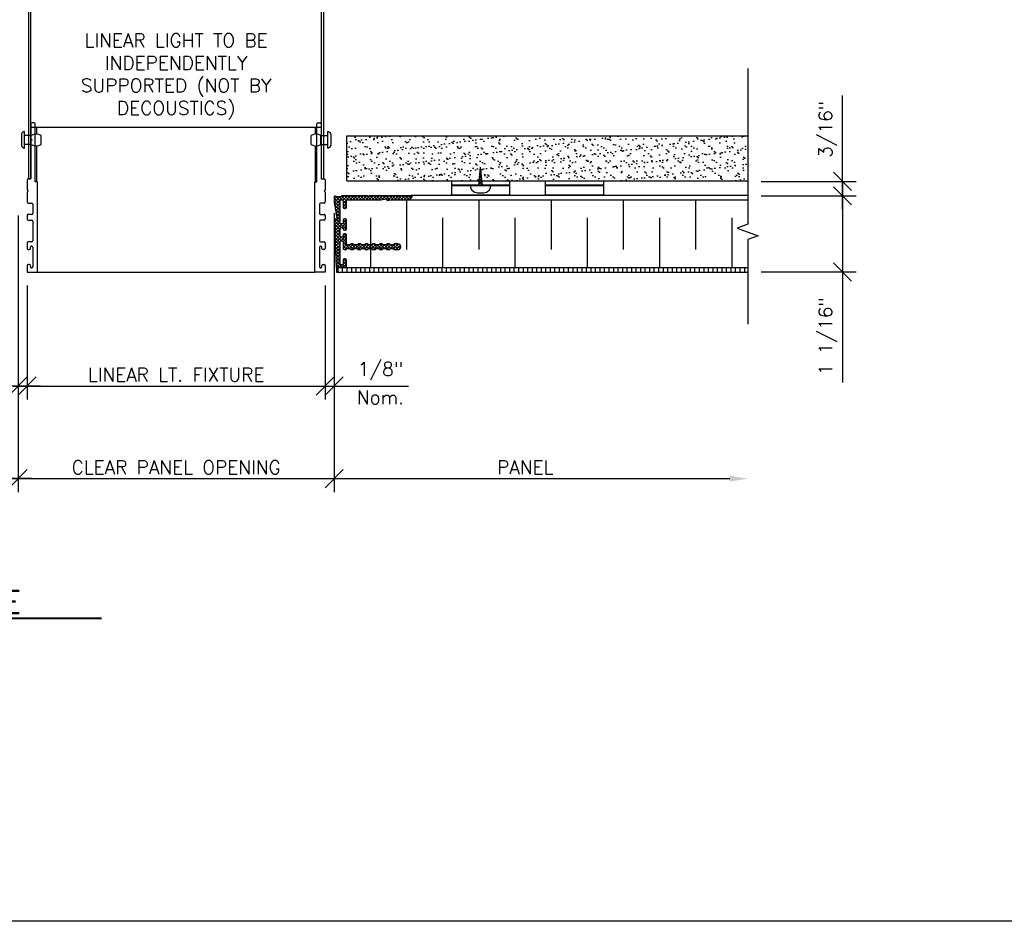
# Model space of a CAD drawing. Header units: inches. Extents: x 31 to 585, y 3457 to 3603.
# Tile 3 of 24: x 232 to 246, y 3481 to 3494. Entities that reach past the tile are written whole.
import ezdxf
from ezdxf.enums import TextEntityAlignment as Align

# ---------------------------------------------------------------- set-up
doc = ezdxf.new("R2010")
doc.units = ezdxf.units.IN
doc.header["$MEASUREMENT"] = 0
for name, color, linetype in [('1-ARCH', 1, 'Continuous'), ('1-DIM', 4, 'Continuous'), ('1-FIXTURES', 1, 'Continuous'), ('1-MOUNT', 155, 'Continuous'), ('1-PANEL', 6, 'Continuous'), ('1-TEXT', 2, 'Continuous'), ('1-TITLE', 4, 'Continuous')]:
    doc.layers.add(name, color=color, linetype=linetype)
doc.styles.add('ROMANS', font='romans.shx')
doc.styles.add('TEXT', font='romans.shx')
doc.dimstyles.new('DIM 6-12', dxfattribs={"dimscale": 2, "dimtxt": 0.09375, "dimasz": 0.125, "dimexe": 0.09375, "dimexo": 0.09375, "dimgap": 0.03125, "dimtad": 1, "dimdec": 4, "dimzin": 3, "dimdsep": 46, "dimlunit": 5, "dimtxsty": 'TEXT', "dimblk": 'OBLIQUE', "dimcen": 0.09375, "dimdle": 0.09375, "dimclrd": 256, "dimclre": 4, "dimclrt": 2, "dimadec": 0, "dimazin": 0, "dimtfac": 1, "dimtdec": 4, "dimtmove": 0, "dimatfit": 3, "dimfxl": 0, "dimfrac": 2, "dimtolj": 1, "dimtzin": 0, "dimlwd": -1, "dimlwe": -1, "dimarcsym": 0})

# ---------------------------------------------------------------- blocks, each defined once
blk = doc.blocks.new('_Oblique')
at = {"color": 0, "linetype": 'ByBlock', "lineweight": -2}
blk.add_line((-0.5, -0.5), (0.5, 0.5), dxfattribs=at)
blk = doc.blocks.new('*D56')
at = {"layer": '1-DIM', "color": 4, "transparency": 16777216}
for p, q in [((232.183, 3490.831), (232.183, 3488.285)), ((232.308, 3489.862), (232.308, 3488.285))]:
    blk.add_line(p, q, dxfattribs=at)
at = {"layer": '1-DIM', "transparency": 16777216}
for p, q in [((232.183, 3488.472), (231.156, 3488.472)), ((232.495, 3488.472), (232.183, 3488.472))]:
    blk.add_line(p, q, dxfattribs=at)
at = {"layer": 'Defpoints', "color": 0, "transparency": 16777216}
for p in [(232.183, 3491.018), (232.308, 3490.05), (232.183, 3488.472)]:
    blk.add_point(p, dxfattribs=at)
at = {"layer": '1-DIM', "transparency": 16777216, "xscale": 0.25, "yscale": 0.25, "zscale": 0.25, "rotation": 180}
blk.add_blockref('_Oblique', (232.183, 3488.472), dxfattribs=at)
at = {"layer": '1-DIM', "transparency": 16777216, "xscale": 0.25, "yscale": 0.25, "zscale": 0.25}
blk.add_blockref('_Oblique', (232.308, 3488.472), dxfattribs=at)
at = {"layer": '1-DIM', "color": 2, "transparency": 16777216, "char_height": 0.1875, "attachment_point": 5, "style": 'TEXT', "bg_fill": 3, "box_fill_scale": 1.25, "bg_fill_color": 256, "bg_fill_true_color": 13158600, "bg_fill_transparency": 0}
for s, insert in [('\\A1;1/8"', (231.544, 3488.677)), ('\\A1;Nom.', (231.544, 3488.316))]:
    blk.add_mtext(s, dxfattribs=dict(at, insert=insert))
blk = doc.blocks.new('*D57')
at = {"layer": '1-DIM', "color": 4, "transparency": 16777216}
for p, q in [((236.558, 3490.865), (236.558, 3488.285)), ((236.433, 3489.862), (236.433, 3488.285))]:
    blk.add_line(p, q, dxfattribs=at)
at = {"layer": '1-DIM', "transparency": 16777216}
for p, q in [((236.245, 3488.472), (236.558, 3488.472)), ((236.558, 3488.472), (237.584, 3488.472))]:
    blk.add_line(p, q, dxfattribs=at)
at = {"layer": 'Defpoints', "color": 0, "transparency": 16777216}
for p in [(236.558, 3491.053), (236.433, 3490.05), (236.558, 3488.472)]:
    blk.add_point(p, dxfattribs=at)
at = {"layer": '1-DIM', "transparency": 16777216, "xscale": 0.25, "yscale": 0.25, "zscale": 0.25, "rotation": 180}
blk.add_blockref('_Oblique', (236.433, 3488.472), dxfattribs=at)
at = {"layer": '1-DIM', "transparency": 16777216, "xscale": 0.25, "yscale": 0.25, "zscale": 0.25}
blk.add_blockref('_Oblique', (236.558, 3488.472), dxfattribs=at)
at = {"layer": '1-DIM', "color": 2, "transparency": 16777216, "char_height": 0.1875, "attachment_point": 5, "style": 'TEXT', "bg_fill": 3, "box_fill_scale": 1.25, "bg_fill_color": 256, "bg_fill_true_color": 13158600, "bg_fill_transparency": 0}
for s, insert in [('\\A1;1/8"', (237.196, 3488.677)), ('\\A1;Nom.', (237.196, 3488.316))]:
    blk.add_mtext(s, dxfattribs=dict(at, insert=insert))
blk = doc.blocks.new('*D58')
at = {"layer": '1-DIM', "color": 4, "transparency": 16777216}
for p, q in [((232.308, 3489.862), (232.308, 3488.285)), ((236.433, 3489.862), (236.433, 3488.285))]:
    blk.add_line(p, q, dxfattribs=at)
at = {"layer": '1-DIM', "transparency": 16777216}
blk.add_line((232.12, 3488.472), (236.62, 3488.472), dxfattribs=at)
at = {"layer": 'Defpoints', "color": 0, "transparency": 16777216}
for p in [(232.308, 3490.05), (236.433, 3490.05), (236.433, 3488.472)]:
    blk.add_point(p, dxfattribs=at)
at = {"layer": '1-DIM', "transparency": 16777216, "xscale": 0.25, "yscale": 0.25, "zscale": 0.25, "rotation": 180}
blk.add_blockref('_Oblique', (232.308, 3488.472), dxfattribs=at)
at = {"layer": '1-DIM', "transparency": 16777216, "xscale": 0.25, "yscale": 0.25, "zscale": 0.25}
blk.add_blockref('_Oblique', (236.433, 3488.472), dxfattribs=at)
at = {"layer": '1-DIM', "color": 2, "transparency": 16777216, "insert": (234.37, 3488.628), "char_height": 0.1875, "attachment_point": 5, "style": 'TEXT', "bg_fill": 3, "box_fill_scale": 1.25, "bg_fill_color": 256, "bg_fill_true_color": 13158600, "bg_fill_transparency": 0}
blk.add_mtext('\\A1;LINEAR LT. FIXTURE', dxfattribs=at)
blk = doc.blocks.new('*D59')
at = {"layer": '1-DIM', "color": 4, "transparency": 16777216}
for p, q in [((232.183, 3490.831), (232.183, 3487.003)), ((236.558, 3490.865), (236.558, 3487.003))]:
    blk.add_line(p, q, dxfattribs=at)
at = {"layer": '1-DIM', "transparency": 16777216}
blk.add_line((231.995, 3487.19), (236.745, 3487.19), dxfattribs=at)
at = {"layer": 'Defpoints', "color": 0, "transparency": 16777216}
for p in [(232.183, 3491.018), (236.558, 3491.053), (236.558, 3487.19)]:
    blk.add_point(p, dxfattribs=at)
at = {"layer": '1-DIM', "transparency": 16777216, "xscale": 0.25, "yscale": 0.25, "zscale": 0.25, "rotation": 180}
blk.add_blockref('_Oblique', (232.183, 3487.19), dxfattribs=at)
at = {"layer": '1-DIM', "transparency": 16777216, "xscale": 0.25, "yscale": 0.25, "zscale": 0.25}
blk.add_blockref('_Oblique', (236.558, 3487.19), dxfattribs=at)
at = {"layer": '1-DIM', "color": 2, "transparency": 16777216, "insert": (234.37, 3487.347), "char_height": 0.1875, "attachment_point": 5, "style": 'TEXT', "bg_fill": 3, "box_fill_scale": 1.25, "bg_fill_color": 256, "bg_fill_true_color": 13158600, "bg_fill_transparency": 0}
blk.add_mtext('\\A1;CLEAR PANEL OPENING', dxfattribs=at)
blk = doc.blocks.new('*D60')
at = {"layer": '1-DIM', "color": 4, "transparency": 16777216}
blk.add_line((236.558, 3490.825), (236.558, 3487.003), dxfattribs=at)
at = {"layer": '1-DIM', "transparency": 16777216}
blk.add_line((236.37, 3487.19), (242.029, 3487.19), dxfattribs=at)
blk.add_solid([(242.029, 3487.232), (242.029, 3487.149), (242.279, 3487.19)], dxfattribs=at)
at = {"layer": 'Defpoints', "color": 0, "transparency": 16777216}
for p in [(236.558, 3491.013), (242.279, 3487.19), (242.279, 3487.19)]:
    blk.add_point(p, dxfattribs=at)
at = {"layer": '1-DIM', "transparency": 16777216, "xscale": 0.25, "yscale": 0.25, "zscale": 0.25, "rotation": 180}
blk.add_blockref('_Oblique', (236.558, 3487.19), dxfattribs=at)
at = {"layer": '1-DIM', "color": 2, "transparency": 16777216, "insert": (239.2, 3487.347), "char_height": 0.1875, "attachment_point": 5, "style": 'TEXT', "bg_fill": 3, "box_fill_scale": 1.25, "bg_fill_color": 256, "bg_fill_true_color": 13158600, "bg_fill_transparency": 0}
blk.add_mtext('\\A1;PANEL', dxfattribs=at)
blk = doc.blocks.new('*D61')
at = {"layer": '1-DIM', "color": 4, "transparency": 16777216}
blk.add_line((232.183, 3490.825), (232.183, 3487.003), dxfattribs=at)
at = {"layer": '1-DIM', "transparency": 16777216}
blk.add_line((232.37, 3487.19), (226.711, 3487.19), dxfattribs=at)
blk.add_solid([(226.711, 3487.232), (226.711, 3487.149), (226.461, 3487.19)], dxfattribs=at)
at = {"layer": 'Defpoints', "color": 0, "transparency": 16777216}
for p in [(232.183, 3491.013), (226.461, 3487.19), (226.461, 3487.19)]:
    blk.add_point(p, dxfattribs=at)
at = {"layer": '1-DIM', "transparency": 16777216, "xscale": 0.25, "yscale": 0.25, "zscale": 0.25}
blk.add_blockref('_Oblique', (232.183, 3487.19), dxfattribs=at)
at = {"layer": '1-DIM', "color": 2, "transparency": 16777216, "insert": (229.541, 3487.347), "char_height": 0.1875, "attachment_point": 5, "style": 'TEXT', "bg_fill": 3, "box_fill_scale": 1.25, "bg_fill_color": 256, "bg_fill_true_color": 13158600, "bg_fill_transparency": 0}
blk.add_mtext('\\A1;PANEL', dxfattribs=at)
blk = doc.blocks.new('*U55')
at = {"layer": '1-TEXT', "color": 2, "style": 'TEXT'}
blk.add_attdef('VIEWNAME', (0.89, 0.061), '', height=0.25, dxfattribs=at)
at = {"layer": '1-TEXT', "style": 'TEXT'}
for tag, p in [('NOTE1', (0.926, -0.281)), ('NOTE2', (0.926, -0.463)), ('NOTE3', (0.926, -0.655)), ('NOTE4', (0.926, -0.832))]:
    blk.add_attdef(tag, p, '', height=0.125, dxfattribs=at)
blk.add_wipeout([(0.314, 0.314), (0.236, 0.304), (0.163, 0.275), (0.099, 0.229), (0.049, 0.168), (0.015, 0.097), (0.001, 0.02), (0.006, -0.059), (0.03, -0.134), (0.072, -0.2), (0.13, -0.254), (0.199, -0.292), (0.275, -0.312), (0.354, -0.312), (0.43, -0.292), (0.499, -0.254), (0.556, -0.2), (0.599, -0.134), (0.623, -0.059), (0.628, 0.02), (0.613, 0.097), (0.58, 0.168), (0.529, 0.229), (0.466, 0.275), (0.392, 0.304)])
at = {"layer": '1-TITLE', "const_width": 0.00651}
blk.add_lwpolyline([(0, 0, 1), (0.628, 0, 0.414214), (0.314, 0.314, 0.414214), (0, 0, 2.926408)], format="xyb", dxfattribs=at)
at = {"layer": '1-TITLE', "const_width": 0.02}
blk.add_lwpolyline([(0, 0), (5.486, 0)], dxfattribs=at)
at = {"layer": '1-TEXT', "style": 'TEXT'}
for tag, p in [('DETAIL#', (0.301, 0.094)), ('SHEET#', (0.306, -0.207))]:
    blk.add_attdef(tag, text='', height=0.125, dxfattribs=at).set_placement(p, align=Align.CENTER)
blk = doc.blocks.new('*D76')
at = {"layer": '1-DIM', "transparency": 16777216}
for p, q in [((243.591, 3491.293), (243.591, 3490.05)), ((243.591, 3490.05), (243.591, 3488.523))]:
    blk.add_line(p, q, dxfattribs=at)
at = {"layer": '1-DIM', "color": 4, "transparency": 16777216}
for p, q in [((242.467, 3491.105), (243.779, 3491.105)), ((242.467, 3490.05), (243.779, 3490.05))]:
    blk.add_line(p, q, dxfattribs=at)
at = {"layer": 'Defpoints', "color": 0, "transparency": 16777216}
for p in [(242.279, 3491.105), (242.279, 3490.05), (243.591, 3490.05)]:
    blk.add_point(p, dxfattribs=at)
at = {"layer": '1-DIM', "transparency": 16777216, "xscale": 0.25, "yscale": 0.25, "zscale": 0.25}
for p, rotation in [((243.591, 3491.105), 90), ((243.591, 3490.05), 270)]:
    blk.add_blockref('_Oblique', p, dxfattribs=dict(at, rotation=rotation))
at = {"layer": '1-DIM', "color": 2, "transparency": 16777216, "insert": (243.386, 3489.161), "char_height": 0.1875, "attachment_point": 5, "rotation": 90, "style": 'TEXT', "bg_fill": 3, "box_fill_scale": 1.25, "bg_fill_color": 256, "bg_fill_true_color": 13158600, "bg_fill_transparency": 0}
blk.add_mtext('\\A1;1 1/16"', dxfattribs=at)
blk = doc.blocks.new('*D77')
at = {"layer": '1-DIM', "transparency": 16777216}
for p, q in [((243.591, 3491.304), (243.591, 3492.492)), ((243.591, 3490.918), (243.591, 3491.304))]:
    blk.add_line(p, q, dxfattribs=at)
at = {"layer": '1-DIM', "color": 4, "transparency": 16777216}
for p, q in [((242.467, 3491.304), (243.779, 3491.304)), ((242.467, 3491.105), (243.779, 3491.105))]:
    blk.add_line(p, q, dxfattribs=at)
at = {"layer": 'Defpoints', "color": 0, "transparency": 16777216}
for p in [(242.279, 3491.304), (243.591, 3491.304), (242.279, 3491.105)]:
    blk.add_point(p, dxfattribs=at)
at = {"layer": '1-DIM', "transparency": 16777216, "xscale": 0.25, "yscale": 0.25, "zscale": 0.25}
for p, rotation in [((243.591, 3491.304), 90), ((243.591, 3491.105), 270)]:
    blk.add_blockref('_Oblique', p, dxfattribs=dict(at, rotation=rotation))
at = {"layer": '1-DIM', "color": 2, "transparency": 16777216, "insert": (243.386, 3492.023), "char_height": 0.1875, "attachment_point": 5, "rotation": 90, "style": 'TEXT', "bg_fill": 3, "box_fill_scale": 1.25, "bg_fill_color": 256, "bg_fill_true_color": 13158600, "bg_fill_transparency": 0}
blk.add_mtext('\\A1;3/16"', dxfattribs=at)

msp = doc.modelspace()

# ---------------------------------------------------------------- hatches: boundary and pattern name
at = {"layer": '1-ARCH'}
h = msp.add_hatch(dxfattribs=at)
h.set_pattern_fill('AR-SAND', color=8, scale=0.08, style=0)
h.set_pattern_definition([(37.5, (5.52562, -25.65685), (-0.0050394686, 0.1541459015), [0, -0.1216, 0, -0.136, 0, -0.13]), (7.5, (5.52562, -25.65685), (0.141582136, 0.225771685), [0, -0.0656, 0, -0.1096, 0, -0.042]), (327.5, (5.42722, -25.65685), (0.249131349, 0.0004527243), [0, -0.04, 0, -0.144, 0, -0.188]), (317.5, (5.42722, -25.65685), (0.240490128, 0.070214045), [0, -0.02, 0, -0.0944, 0, -0.108])])
h.paths.add_polyline_path([(236.7331, 3491.9363), (236.7331, 3491.3113), (242.27922, 3491.3113), (242.27922, 3491.9363)])
at = {"layer": '1-PANEL'}
h = msp.add_hatch(dxfattribs=at)
h.set_pattern_fill('ANSI37', scale=0.25, style=0)
h.set_pattern_definition([(45, (-1967.861867, 6940.041438), (-0.02209708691, 0.02209708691), []), (135, (-1967.861867, 6940.041438), (-0.02209708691, -0.02209708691), [])])
h.paths.add_polyline_path([(237.63607, 3491.08808, 0.57143672), (237.62746, 3491.10269), (237.03997, 3491.10269), (237.03012, 3491.09285), (237.02028, 3491.10269), (236.66916, 3491.10269, 0.29774875), (236.64627, 3491.08773), (236.59628, 3491.08773), (236.57268, 3491.10135, 0.57735027), (236.55768, 3491.09269), (236.55768, 3491.01276, 0.04254503), (236.55939, 3490.99277), (236.59892, 3490.76258), (236.57488, 3490.78275, 0.65042148), (236.55846, 3490.77471), (236.58343, 3490.11356, 0.52754321), (236.58893, 3490.1101), (236.58893, 3490.10978), (236.7253, 3490.10978, 0.41421356), (236.72923, 3490.11371), (236.72923, 3490.21135, 0.41421356), (236.70955, 3490.23104), (236.69892, 3490.23104, 0.41421356), (236.67923, 3490.21135), (236.67923, 3490.15954, -0.41421356), (236.66923, 3490.14954), (236.64868, 3490.14954, -0.41421356), (236.63868, 3490.15954), (236.63868, 3490.47104, -0.41421356), (236.64868, 3490.48104), (236.66923, 3490.48104, -0.41421356), (236.67923, 3490.47104), (236.67923, 3490.37946, 0.41421356), (236.69892, 3490.35978), (236.71939, 3490.35978, 0.41421356), (236.72923, 3490.36962), (236.72923, 3490.37478), (236.77923, 3490.37478), (236.77923, 3490.36962, 0.41421356), (236.78908, 3490.35978), (236.81939, 3490.35978, 0.41421356), (236.82923, 3490.36962), (236.82923, 3490.37478), (236.87923, 3490.37478), (236.87923, 3490.36962, 0.41421356), (236.88908, 3490.35978), (236.91939, 3490.35978, 0.41421356), (236.92923, 3490.36962), (236.92923, 3490.37478), (236.97923, 3490.37478), (236.97923, 3490.36962, 0.41421356), (236.98908, 3490.35978), (237.01939, 3490.35978, 0.41421356), (237.02923, 3490.36962), (237.02923, 3490.37478), (237.05768, 3490.37478), (237.05768, 3490.42478), (237.02923, 3490.42478), (237.02923, 3490.42993, 0.41421356), (237.01939, 3490.43978), (236.98908, 3490.43978, 0.41421356), (236.97923, 3490.42993), (236.97923, 3490.42478), (236.92923, 3490.42478), (236.92923, 3490.42993, 0.41421356), (236.91939, 3490.43978), (236.88908, 3490.43978, 0.41421356), (236.87923, 3490.42993), (236.87923, 3490.42478), (236.82923, 3490.42478), (236.82923, 3490.42993, 0.41421356), (236.81939, 3490.43978), (236.78908, 3490.43978, 0.41421356), (236.77923, 3490.42993), (236.77923, 3490.42478), (236.72923, 3490.42478), (236.72923, 3490.55997, 0.41421356), (236.70955, 3490.57966), (236.69892, 3490.57966, 0.50562633), (236.67871, 3490.55522, -0.48355105), (236.65955, 3490.53104), (236.65837, 3490.53104, -0.41421356), (236.63868, 3490.55072), (236.63868, 3490.64639, -0.41421356), (236.65837, 3490.66608), (236.65955, 3490.66608, -0.41421356), (236.67923, 3490.64639, 0.41421356), (236.69892, 3490.62671), (236.70955, 3490.62671, 0.41421356), (236.72923, 3490.64639), (236.72923, 3490.76765, 0.41421356), (236.70955, 3490.78734), (236.69892, 3490.78734, 0.41421356), (236.67923, 3490.76765), (236.67923, 3490.72608, -0.41421356), (236.66923, 3490.71608), (236.64868, 3490.71608, -0.41421356), (236.63868, 3490.72608), (236.63868, 3491.03757, -0.41421356), (236.64868, 3491.04757), (236.66923, 3491.04757, -0.41421356), (236.67923, 3491.03757), (236.67923, 3490.946, 0.41421356), (236.69892, 3490.92631), (236.70955, 3490.92631, 0.41421356), (236.72923, 3490.946), (236.72923, 3491.04757), (237.20246, 3491.04757), (237.2873, 3491.06253), (237.2873, 3491.03773), (237.34312, 3491.04757), (237.57079, 3491.04757, 0.26047061)])
h.paths.add_polyline_path([(237.43923, 3490.43978), (237.42923, 3490.43978), (237.38908, 3490.43978, 0.41421356), (237.37923, 3490.42993), (237.37923, 3490.42478), (237.32923, 3490.42478), (237.32923, 3490.42993, 0.41421356), (237.31939, 3490.43978), (237.28908, 3490.43978, 0.41421356), (237.27923, 3490.42993), (237.27923, 3490.42478), (237.22923, 3490.42478), (237.22923, 3490.42993, 0.41421356), (237.21939, 3490.43978), (237.18908, 3490.43978, 0.41421356), (237.17923, 3490.42993), (237.17923, 3490.42478), (237.12923, 3490.42478), (237.12923, 3490.42993, 0.41421356), (237.11939, 3490.43978), (237.08908, 3490.43978, 0.41421356), (237.07923, 3490.42993), (237.07923, 3490.42478), (237.05768, 3490.42478), (237.05768, 3490.37478), (237.07923, 3490.37478), (237.07923, 3490.36962, 0.41421356), (237.08908, 3490.35978), (237.11939, 3490.35978, 0.41421356), (237.12923, 3490.36962), (237.12923, 3490.37478), (237.17923, 3490.37478), (237.17923, 3490.36962, 0.41421356), (237.18908, 3490.35978), (237.21939, 3490.35978, 0.41421356), (237.22923, 3490.36962), (237.22923, 3490.37478), (237.27923, 3490.37478), (237.27923, 3490.36962, 0.41421356), (237.28908, 3490.35978), (237.31939, 3490.35978, 0.41421356), (237.32923, 3490.36962), (237.32923, 3490.37478), (237.37923, 3490.37478), (237.37923, 3490.36962, 0.41421356), (237.38908, 3490.35978), (237.43923, 3490.35978, 1)], flags=17)
h = msp.add_hatch(dxfattribs=at)
h.set_pattern_fill('ANSI31', color=8, scale=0.5, angle=45, style=0)
h.set_pattern_definition([(90, (-19.76346, 2.69154), (-0.0625, 1e-17), [])])
h.paths.add_polyline_path([(242.27922, 3490.0496), (242.27922, 3490.1121), (236.58893, 3490.1121), (236.58893, 3490.0496)])

# ---------------------------------------------------------------- linework, layer by layer
at = {"layer": '1-ARCH'}
for p, q in [((236.7331, 3491.9363), (242.27922, 3491.9363)), ((236.7331, 3491.3113), (236.7331, 3491.9363)), ((236.7331, 3491.3113), (242.27922, 3491.3113))]:
    msp.add_line(p, q, dxfattribs=at)
at = {"layer": '1-FIXTURES'}
for p, q in [((232.36168, 3492.09816), (232.36168, 3491.89316)), ((236.37868, 3492.0496), (232.36168, 3492.0496)), ((232.40668, 3492.11316), (232.37668, 3492.11316)), ((232.42168, 3491.2996), (232.42168, 3492.09816)), ((232.44218, 3491.95605), (232.44218, 3492.0496)), ((236.29818, 3491.95605), (236.29818, 3492.0496)), ((236.31868, 3491.2996), (236.31868, 3492.09816)), ((236.33368, 3492.11316), (236.36368, 3492.11316)), ((236.37868, 3492.09816), (236.37868, 3491.89316)), ((232.22818, 3491.95631), (232.22818, 3491.80031)), ((232.27318, 3491.76231), (232.27318, 3491.99431)), ((232.36618, 3491.94081), (232.27318, 3491.94081)), ((232.36168, 3491.89316), (232.37668, 3491.87816)), ((232.37668, 3491.87816), (232.36168, 3491.86316)), ((232.36618, 3491.81581), (232.36618, 3491.94081)), ((232.50306, 3491.81301), (232.50306, 3491.93801)), ((236.23731, 3491.81301), (236.23731, 3491.93801)), ((236.37868, 3491.89316), (236.36368, 3491.87816)), ((236.36368, 3491.87816), (236.37868, 3491.86316)), ((236.37418, 3491.81581), (236.37418, 3491.94081)), ((236.37418, 3491.94081), (236.46718, 3491.94081)), ((236.46718, 3491.76231), (236.46718, 3491.99431)), ((236.51218, 3491.95631), (236.51218, 3491.80031)), ((232.36618, 3491.81581), (232.27318, 3491.81581)), ((232.36168, 3491.86316), (232.36168, 3491.3401)), ((232.44218, 3491.2996), (232.44218, 3491.79749)), ((236.29818, 3491.2996), (236.29818, 3491.79749)), ((236.37418, 3491.81581), (236.46718, 3491.81581)), ((236.37868, 3491.86316), (236.37868, 3491.3401)), ((232.36168, 3491.3401), (232.32268, 3491.3401)), ((236.37868, 3491.3401), (236.41768, 3491.3401)), ((232.30768, 3491.3251), (232.30768, 3491.1846)), ((232.45102, 3491.2996), (232.42168, 3491.2996)), ((232.45102, 3490.0496), (232.45102, 3491.2996)), ((236.28935, 3490.0496), (236.28935, 3491.2996)), ((236.28935, 3491.2996), (236.31868, 3491.2996)), ((236.43268, 3491.3251), (236.43268, 3491.1846)), ((232.30768, 3491.1846), (232.32268, 3491.1696)), ((232.32268, 3491.1696), (232.30768, 3491.1546)), ((232.30768, 3491.1546), (232.30768, 3491.0186)), ((236.43268, 3491.1846), (236.41768, 3491.1696)), ((236.41768, 3491.1696), (236.43268, 3491.1546)), ((236.43268, 3491.1546), (236.43268, 3491.0186)), ((232.32268, 3491.0036), (232.37313, 3491.0036)), ((232.38813, 3490.9886), (232.38813, 3490.86263)), ((236.35223, 3490.9886), (236.35223, 3490.86263)), ((236.41768, 3491.0036), (236.36723, 3491.0036)), ((232.30768, 3490.83263), (232.30768, 3490.78263)), ((232.37313, 3490.84763), (232.32268, 3490.84763)), ((236.36723, 3490.84763), (236.41768, 3490.84763)), ((236.43268, 3490.83263), (236.43268, 3490.78263)), ((232.32268, 3490.76763), (232.37313, 3490.76763)), ((232.38813, 3490.75263), (232.38813, 3490.4816)), ((236.35223, 3490.75263), (236.35223, 3490.4816)), ((236.41768, 3490.76763), (236.36723, 3490.76763)), ((232.30768, 3490.4516), (232.30768, 3490.3766)), ((232.37313, 3490.4666), (232.32268, 3490.4666)), ((232.35268, 3490.3766), (232.35268, 3490.3916)), ((232.36768, 3490.4066), (232.37313, 3490.4066)), ((232.38813, 3490.3916), (232.38813, 3490.1246)), ((236.35223, 3490.3916), (236.35223, 3490.1246)), ((236.36723, 3490.4666), (236.41768, 3490.4666)), ((236.37268, 3490.4066), (236.36723, 3490.4066)), ((236.38768, 3490.3766), (236.38768, 3490.3916)), ((236.43268, 3490.4516), (236.43268, 3490.3766)), ((232.32268, 3490.3616), (232.33768, 3490.3616)), ((236.41768, 3490.3616), (236.40268, 3490.3616)), ((232.30768, 3490.1396), (232.30768, 3490.1096)), ((232.30768, 3490.1096), (232.30768, 3490.0496)), ((232.33768, 3490.1546), (232.32268, 3490.1546)), ((232.35268, 3490.1246), (232.35268, 3490.1396)), ((232.37313, 3490.1096), (232.36768, 3490.1096)), ((236.36723, 3490.1096), (236.37268, 3490.1096)), ((236.38768, 3490.1246), (236.38768, 3490.1396)), ((236.40268, 3490.1546), (236.41768, 3490.1546)), ((236.43268, 3490.1396), (236.43268, 3490.1096)), ((236.43268, 3490.1096), (236.43268, 3490.0496)), ((232.30768, 3490.0496), (232.45102, 3490.0496)), ((232.45102, 3490.0496), (236.28935, 3490.0496)), ((236.43268, 3490.0496), (236.28935, 3490.0496))]:
    msp.add_line(p, q, dxfattribs=at)
msp.add_lwpolyline([(236.41168, 3496.0901), (232.32868, 3496.0901), (232.32868, 3491.3401), (232.36168, 3491.3401), (232.36168, 3496.0571), (236.37868, 3496.0571), (236.37868, 3491.3401), (236.41168, 3491.3401)], close=True, dxfattribs=at)
for centre, radius, start, end in [((232.37668, 3492.09816), 0.015, 90, 180), ((232.40668, 3492.09816), 0.015, 0, 90), ((236.33368, 3492.09816), 0.015, 90, 180), ((236.36368, 3492.09816), 0.015, 0, 90), ((232.29132, 3491.92719), 0.06952, 105.118643, 155.239883), ((232.43197, 3491.80989), 0.14652, 60.976984, 116.678357), ((236.3084, 3491.80989), 0.14652, 63.321643, 119.023016), ((236.44905, 3491.92719), 0.06952, 24.760117, 74.881357), ((232.29132, 3491.82943), 0.06952, 204.760175, 254.881415), ((232.43727, 3491.94393), 0.14652, 240.976984, 296.678357), ((236.3031, 3491.94393), 0.14652, 243.321643, 299.023016), ((236.44905, 3491.82943), 0.06952, 285.118585, 335.239825), ((232.32268, 3491.3251), 0.015, 90, 180), ((236.41768, 3491.3251), 0.015, 360, 90), ((232.32268, 3491.0186), 0.015, 180, 270), ((232.37313, 3490.9886), 0.015, 360, 90), ((236.36723, 3490.9886), 0.015, 90, 180), ((236.41768, 3491.0186), 0.015, 270, 0), ((232.32268, 3490.83263), 0.015, 90, 180), ((232.32268, 3490.78263), 0.015, 180, 270), ((232.37313, 3490.86263), 0.015, 270, 0), ((236.36723, 3490.86263), 0.015, 180, 270), ((236.41768, 3490.83263), 0.015, 0, 90), ((236.41768, 3490.78263), 0.015, 270, 0), ((232.37313, 3490.75263), 0.015, 0, 90), ((236.36723, 3490.75263), 0.015, 90, 180), ((232.32268, 3490.4516), 0.015, 90, 180), ((232.32268, 3490.3766), 0.015, 180, 270), ((232.33768, 3490.3766), 0.015, 270, 0), ((232.36768, 3490.3916), 0.015, 90, 180), ((232.37313, 3490.4816), 0.015, 270, 0), ((232.37313, 3490.3916), 0.015, 0, 90), ((236.36723, 3490.4816), 0.015, 180, 270), ((236.36723, 3490.3916), 0.015, 90, 180), ((236.37268, 3490.3916), 0.015, 0, 90), ((236.40268, 3490.3766), 0.015, 180, 270), ((236.41768, 3490.4516), 0.015, 0, 90), ((236.41768, 3490.3766), 0.015, 270, 0), ((232.32268, 3490.1396), 0.015, 90, 180), ((232.33768, 3490.1396), 0.015, 0, 90), ((232.36768, 3490.1246), 0.015, 180, 270), ((232.37313, 3490.1246), 0.015, 270, 0), ((236.36723, 3490.1246), 0.015, 180, 270), ((236.37268, 3490.1246), 0.015, 270, 0), ((236.40268, 3490.1396), 0.015, 90, 180), ((236.41768, 3490.1396), 0.015, 0, 90)]:
    msp.add_arc(centre, radius, start, end, dxfattribs=at)
at = {"layer": '1-MOUNT'}
for p, q in [((238.5572, 3491.24522), (238.58343, 3491.502)), ((238.60966, 3491.24522), (238.58343, 3491.502)), ((238.18406, 3491.25632), (238.98281, 3491.25632)), ((238.18406, 3491.24522), (238.98281, 3491.24522)), ((239.48278, 3491.25632), (240.28153, 3491.25632)), ((239.48278, 3491.24522), (240.28153, 3491.24522))]:
    msp.add_line(p, q, dxfattribs=at)
for points in [[(238.58085, 3491.47671), (238.58612, 3491.4757)], [(238.58254, 3491.49324), (238.58436, 3491.49289)], [(238.56565, 3491.32791), (238.60193, 3491.32049)], [(238.56734, 3491.34444), (238.60017, 3491.33818)], [(238.56903, 3491.36097), (238.59841, 3491.35537)], [(238.57072, 3491.37751), (238.59666, 3491.37256)], [(238.5724, 3491.39404), (238.5949, 3491.38975)], [(238.57409, 3491.41057), (238.59314, 3491.40694)], [(238.57578, 3491.42711), (238.59139, 3491.42413)], [(238.57747, 3491.44364), (238.58963, 3491.44132)], [(238.57916, 3491.46017), (238.58788, 3491.45851)], [(238.55889, 3491.26177), (238.60895, 3491.25223)], [(238.56058, 3491.27831), (238.60719, 3491.26942)], [(238.56227, 3491.29484), (238.60544, 3491.28661)], [(238.56396, 3491.31087), (238.60368, 3491.3033)]]:
    msp.add_lwpolyline(points, dxfattribs=at)
for points in [[(238.98281, 3491.31128), (238.98281, 3491.1121), (238.18406, 3491.1121), (238.18406, 3491.31128)], [(240.28153, 3491.31128), (240.28153, 3491.1121), (239.48278, 3491.1121), (239.48278, 3491.31128)]]:
    msp.add_lwpolyline(points, close=True, dxfattribs=at)
msp.add_lwpolyline([(238.71989, 3491.24522), (238.71989, 3491.23385, -0.41421356), (238.62892, 3491.14288), (238.53795, 3491.14288, -0.41421356), (238.44698, 3491.23385), (238.44698, 3491.24522)], format="xyb", close=True, dxfattribs=at)
at = {"layer": '1-PANEL'}
for p, q in [((237.62018, 3491.1121), (242.27922, 3491.1121)), ((237.55768, 3491.0496), (242.27922, 3491.0496)), ((236.58893, 3490.1121), (242.27922, 3490.1121)), ((236.58893, 3490.1121), (236.58893, 3490.0496)), ((236.58893, 3490.0496), (242.27922, 3490.0496))]:
    msp.add_line(p, q, dxfattribs=at)
at = {"layer": '1-PANEL', "color": 8}
for p, q in [((237.55768, 3491.0496), (237.55768, 3490.3621)), ((238.55768, 3491.0496), (238.55768, 3490.3621)), ((239.55768, 3491.0496), (239.55768, 3490.3621)), ((237.05768, 3490.7996), (237.05768, 3490.1121)), ((238.05768, 3490.7996), (238.05768, 3490.1121)), ((239.05768, 3490.7996), (239.05768, 3490.1121)), ((240.05768, 3490.7996), (240.05768, 3490.1121))]:
    msp.add_line(p, q, dxfattribs=at)
at = {"layer": '1-PANEL', "color": 7}
msp.add_lwpolyline([(236.55768, 3491.09269), (236.55768, 3491.01276, 0.04254503), (236.55939, 3490.99277), (236.59892, 3490.76258), (236.57488, 3490.78275, 0.64926792), (236.55846, 3490.77474), (236.58343, 3490.11358, 0.40414051), (236.58737, 3490.10978), (236.7253, 3490.10978, 0.41421356), (236.72923, 3490.11371), (236.72923, 3490.21135, 0.41421356), (236.70955, 3490.23104), (236.69892, 3490.23104, 0.41421356), (236.67923, 3490.21135), (236.67923, 3490.15954, -0.41421356), (236.66923, 3490.14954), (236.64868, 3490.14954, -0.41421356), (236.63868, 3490.15954), (236.63868, 3490.47104, -0.41421356), (236.64868, 3490.48104), (236.66923, 3490.48104, -0.41421356), (236.67923, 3490.47104), (236.67923, 3490.37946, 0.41421356), (236.69892, 3490.35978), (236.71939, 3490.35978, 0.41421356), (236.72923, 3490.36962), (236.72923, 3490.37478), (236.77923, 3490.37478), (236.77923, 3490.36962, 0.41421356), (236.78908, 3490.35978), (236.81939, 3490.35978, 0.41421356), (236.82923, 3490.36962), (236.82923, 3490.37478), (236.87923, 3490.37478), (236.87923, 3490.36962, 0.41421356), (236.88908, 3490.35978), (236.91939, 3490.35978, 0.41421356), (236.92923, 3490.36962), (236.92923, 3490.37478), (236.97923, 3490.37478), (236.97923, 3490.36962, 0.41421356), (236.98908, 3490.35978), (237.01939, 3490.35978, 0.41421356), (237.02923, 3490.36962), (237.02923, 3490.37478), (237.07923, 3490.37478), (237.07923, 3490.36962, 0.41421356), (237.08908, 3490.35978), (237.11939, 3490.35978, 0.41421356), (237.12923, 3490.36962), (237.12923, 3490.37478), (237.17923, 3490.37478), (237.17923, 3490.36962, 0.41421356), (237.18908, 3490.35978), (237.21939, 3490.35978, 0.41421356), (237.22923, 3490.36962), (237.22923, 3490.37478), (237.27923, 3490.37478), (237.27923, 3490.36962, 0.41421356), (237.28908, 3490.35978), (237.31939, 3490.35978, 0.41421356), (237.32923, 3490.36962), (237.32923, 3490.37478), (237.37923, 3490.37478), (237.37923, 3490.36962, 0.41421356), (237.38908, 3490.35978), (237.43923, 3490.35978, 1), (237.43923, 3490.43978), (237.42923, 3490.43978), (237.38908, 3490.43978, 0.41421356), (237.37923, 3490.42993), (237.37923, 3490.42478), (237.32923, 3490.42478), (237.32923, 3490.42993, 0.41421356), (237.31939, 3490.43978), (237.28908, 3490.43978, 0.41421356), (237.27923, 3490.42993), (237.27923, 3490.42478), (237.22923, 3490.42478), (237.22923, 3490.42993, 0.41421356), (237.21939, 3490.43978), (237.18908, 3490.43978, 0.41421356), (237.17923, 3490.42993), (237.17923, 3490.42478), (237.12923, 3490.42478), (237.12923, 3490.42993, 0.41421356), (237.11939, 3490.43978), (237.08908, 3490.43978, 0.41421356), (237.07923, 3490.42993), (237.07923, 3490.42478), (237.02923, 3490.42478), (237.02923, 3490.42993, 0.41421356), (237.01939, 3490.43978), (236.98908, 3490.43978, 0.41421356), (236.97923, 3490.42993), (236.97923, 3490.42478), (236.92923, 3490.42478), (236.92923, 3490.42993, 0.41421356), (236.91939, 3490.43978), (236.88908, 3490.43978, 0.41421356), (236.87923, 3490.42993), (236.87923, 3490.42478), (236.82923, 3490.42478), (236.82923, 3490.42993, 0.41421356), (236.81939, 3490.43978), (236.78908, 3490.43978, 0.41421356), (236.77923, 3490.42993), (236.77923, 3490.42478), (236.72923, 3490.42478), (236.72923, 3490.55997, 0.41421356), (236.70955, 3490.57966), (236.69892, 3490.57966, 0.41421356), (236.67923, 3490.55997), (236.67923, 3490.55072, -0.41421356), (236.65955, 3490.53104), (236.65837, 3490.53104, -0.41421356), (236.63868, 3490.55072), (236.63868, 3490.64639, -0.41421356), (236.65837, 3490.66608), (236.65955, 3490.66608, -0.41421356), (236.67923, 3490.64639), (236.67923, 3490.64639, 0.41421356), (236.69892, 3490.62671), (236.70955, 3490.62671, 0.41421356), (236.72923, 3490.64639), (236.72923, 3490.76765, 0.41421356), (236.70955, 3490.78734), (236.69892, 3490.78734, 0.41421356), (236.67923, 3490.76765), (236.67923, 3490.72608, -0.41421356), (236.66923, 3490.71608), (236.64868, 3490.71608, -0.41421356), (236.63868, 3490.72608), (236.63868, 3491.03757, -0.41421356), (236.64868, 3491.04757), (236.66923, 3491.04757, -0.41421356), (236.67923, 3491.03757), (236.67923, 3490.946, 0.41421356), (236.69892, 3490.92631), (236.70955, 3490.92631, 0.41421356), (236.72923, 3490.946), (236.72923, 3491.04757), (237.20246, 3491.04757), (237.2873, 3491.06253), (237.2873, 3491.03773), (237.34312, 3491.04757), (237.57079, 3491.04757, 0.26047061), (237.63607, 3491.08808, 0.57143672), (237.62746, 3491.10269), (237.03997, 3491.10269), (237.03012, 3491.09285), (237.02028, 3491.10269), (236.66916, 3491.10269, 0.29774875), (236.64627, 3491.08773), (236.59628, 3491.08773), (236.57268, 3491.10135, 0.57735027)], format="xyb", close=True, dxfattribs=at)
at = {"layer": 'Defpoints', "color": 3}
msp.add_lwpolyline([(224.52641, 3527.06477), (283.76922, 3527.06477), (283.76922, 3481.06477), (224.52641, 3481.06477)], close=True, dxfattribs=at)

# ---------------------------------------------------------------- texts
at = {"layer": '1-TEXT', "insert": (234.37018, 3492.75554), "char_height": 0.1875, "width": 3.1119377, "attachment_point": 5, "style": 'ROMANS'}
msp.add_mtext('LINEAR LIGHT TO BE INDEPENDENTLY SUPPORTED (NOT BY DECOUSTICS)', dxfattribs=at)

# ---------------------------------------------------------------- next in the draw order: block references
at = {"layer": '1-TITLE'}
ref = msp.add_blockref('*U55', (226.46037, 3485.25791), dxfattribs=dict(at, xscale=1.254172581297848, yscale=1.254172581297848, zscale=1.254172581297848))
ref.add_attrib('VIEWNAME', 'DETAIL @ LINEAR LT. FIXTURE', (227.57671, 3485.32706), dxfattribs={"color": 2, "height": 0.312495, "style": 'TEXT', "width": 0.75})
ref.add_attrib('DETAIL#', '1', dxfattribs={"color": 2, "height": 0.1875, "style": 'TEXT'}).set_placement((226.85446, 3485.40167), align=Align.MIDDLE_CENTER)
ref.add_attrib('SHEET#', 'D1', dxfattribs={"color": 2, "height": 0.1875, "style": 'TEXT'}).set_placement((226.85446, 3485.08812), align=Align.MIDDLE_CENTER)
ref.add_attrib('NOTE1', 'SCALE: 6" = 1\'-0"', dxfattribs={"color": 2, "height": 0.1875, "style": 'TEXT', "width": 0.75}).set_placement((227.62191, 3484.90591), align=Align.BOTTOM_LEFT)

# ---------------------------------------------------------------- next in the draw order: dimensions: what is measured, and where the dimension line sits
at = {"layer": '1-DIM'}
dim = msp.add_linear_dim(base=(232.18268, 3488.47207), p1=(232.30768, 3490.0496), p2=(232.18268, 3491.01835), text='<>\\XNom.', dimstyle='DIM 6-12', override={"dimpost": '"'}, dxfattribs=at)
dim.commit()
dim.dimension.update_dxf_attribs({"geometry": '*D56', "text_midpoint": (231.54429, 3488.47207)})
dim = msp.add_linear_dim(base=(236.55768, 3488.47207), p1=(236.43268, 3490.0496), p2=(236.55768, 3491.05272), angle=180, text='<>\\XNom.', dimstyle='DIM 6-12', override={"dimpost": '"'}, dxfattribs=at)
dim.commit()
dim.dimension.update_dxf_attribs({"geometry": '*D57', "text_midpoint": (237.19608, 3488.47207)})

# ---------------------------------------------------------------- next in the draw order: dimensions: what is measured, and where the dimension line sits
dim = msp.add_linear_dim(base=(236.43268, 3488.47207), p1=(232.30768, 3490.0496), p2=(236.43268, 3490.0496), text='LINEAR LT. FIXTURE', dimstyle='DIM 6-12', override={"dimpost": '"'}, dxfattribs=at)
dim.commit()
dim.dimension.update_dxf_attribs({"geometry": '*D58', "text_midpoint": (234.37018, 3488.62832)})

# ---------------------------------------------------------------- next in the draw order: dimensions: what is measured, and where the dimension line sits
dim = msp.add_linear_dim(base=(236.55768, 3487.19036), p1=(232.18268, 3491.01835), p2=(236.55768, 3491.05272), text='CLEAR PANEL OPENING', dimstyle='DIM 6-12', override={"dimpost": '"'}, dxfattribs=at)
dim.commit()
dim.dimension.update_dxf_attribs({"geometry": '*D59', "text_midpoint": (234.37018, 3487.34661)})

# ---------------------------------------------------------------- next in the draw order: dimensions: what is measured, and where the dimension line sits
dim = msp.add_linear_dim(base=(226.46115, 3487.19036), p1=(232.18268, 3491.01276), p2=(226.46115, 3487.19036), text='PANEL', dimstyle='DIM 6-12', override={"dimpost": '"', "dimblk1": 'Oblique', "dimsah": 1}, dxfattribs=at)
dim.commit()
dim.dimension.update_dxf_attribs({"geometry": '*D61', "text_midpoint": (229.54067, 3487.19036), "dimtype": 160})
dim = msp.add_linear_dim(base=(242.27922, 3487.19036), p1=(236.55768, 3491.01276), p2=(242.27922, 3487.19036), angle=180, text='PANEL', dimstyle='DIM 6-12', override={"dimpost": '"', "dimblk1": 'Oblique', "dimsah": 1}, dxfattribs=at)
dim.commit()
dim.dimension.update_dxf_attribs({"geometry": '*D60', "text_midpoint": (239.1997, 3487.19036), "dimtype": 160})

# ---------------------------------------------------------------- next in the draw order: linework, layer by layer
msp.add_lwpolyline([(242.27922, 3492.86578), (242.27922, 3490.7105), (242.13433, 3490.65776), (242.42411, 3490.55229), (242.27922, 3490.49956), (242.27922, 3489.32841)], dxfattribs=at)
at = {"layer": '1-PANEL', "color": 8}
for p, q in [((240.55768, 3491.0496), (240.55768, 3490.3621)), ((241.55768, 3491.0496), (241.55768, 3490.3621)), ((241.05768, 3490.7996), (241.05768, 3490.1121)), ((242.05768, 3490.7996), (242.05768, 3490.1121))]:
    msp.add_line(p, q, dxfattribs=at)

# ---------------------------------------------------------------- next in the draw order: dimensions: what is measured, and where the dimension line sits
at = {"layer": '1-DIM'}
dim = msp.add_linear_dim(base=(243.5915, 3490.0496), p1=(242.27922, 3491.10503), p2=(242.27922, 3490.0496), angle=270, dimstyle='DIM 6-12', override={"dimpost": '"'}, dxfattribs=at)
dim.commit()
dim.dimension.update_dxf_attribs({"geometry": '*D76', "text_midpoint": (243.38614, 3489.16121)})

# ---------------------------------------------------------------- next in the draw order: dimensions: what is measured, and where the dimension line sits
dim = msp.add_linear_dim(base=(243.5915, 3491.30421), p1=(242.27922, 3491.10503), p2=(242.27922, 3491.30421), angle=90, dimstyle='DIM 6-12', override={"dimpost": '"'}, dxfattribs=at)
dim.commit()
dim.dimension.update_dxf_attribs({"geometry": '*D77', "text_midpoint": (243.38614, 3492.02296)})

doc.saveas('drawing.dxf')
